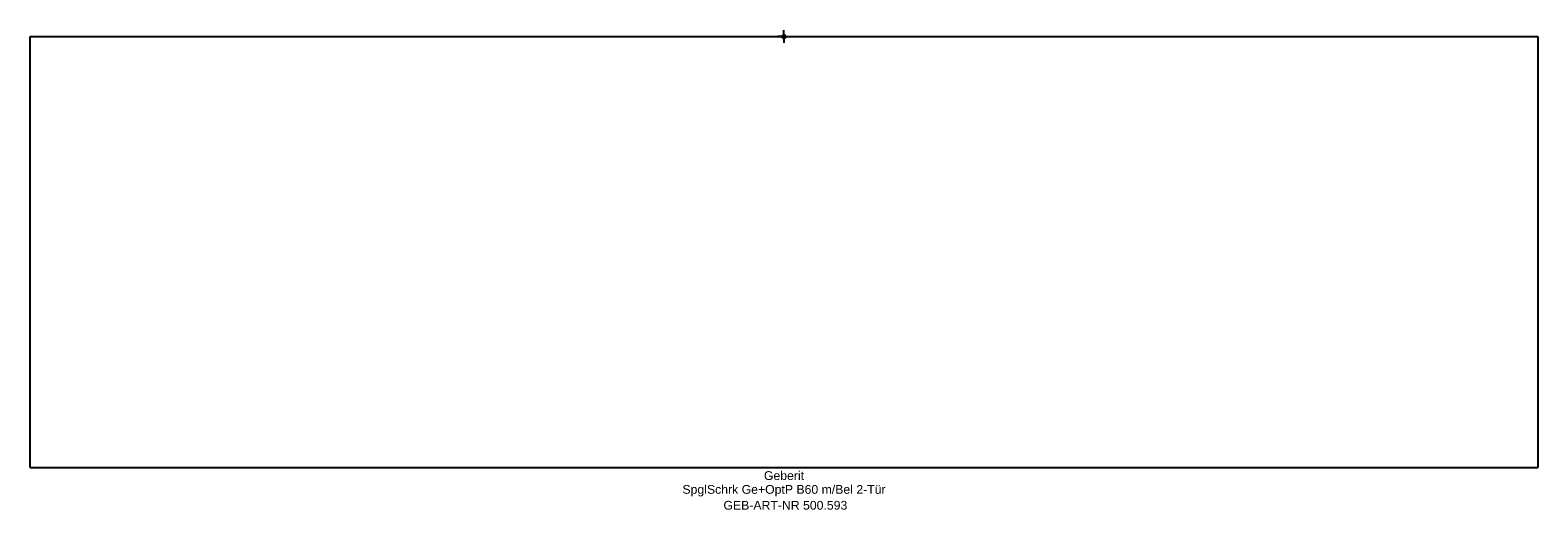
# Model space of a CAD drawing. Header units: millimetres. Extents: x -301 to 301, y -189 to 2.
import ezdxf
from ezdxf.enums import TextEntityAlignment as Align

# ---------------------------------------------------------------- set-up
doc = ezdxf.new("R2010")
doc.units = ezdxf.units.MM
doc.layers.get('0').update_dxf_attribs({"linetype": 'CONTINUOUS'})
for name, color, linetype, lineweight in [('Arbeitspunkt(DIN)', 7, 'CONTINUOUS', 25), ('GEB-ART-NR', 1, 'CONTINUOUS', 18), ('GEB-BEZUG', 2, 'CONTINUOUS', 25), ('GEB-TEXT', 5, 'CONTINUOUS', 18)]:
    doc.layers.add(name, color=color, linetype=linetype, lineweight=lineweight)
doc.layers.add('GEB-KONTUR-A', color=5, linetype='CONTINUOUS')
doc.styles.get("Standard").update_dxf_attribs({"font": 'arial.ttf'})

# ---------------------------------------------------------------- blocks, each defined once
blk = doc.blocks.new('Einfügepunkt')
at = {"layer": 'GEB-BEZUG'}
for p, q in [((-0.71, -0.71), (0.71, 0.71)), ((-0.71, 0.71), (0.71, -0.71))]:
    blk.add_line(p, q, dxfattribs=at)

msp = doc.modelspace()

# ---------------------------------------------------------------- linework, layer by layer
at = {"layer": 'Arbeitspunkt(DIN)', "ltscale": 25}
for q in [(-2.5, 0), (0, 2.5), (0, -2.5), (2.5, 0)]:
    msp.add_line((0, 0), q, dxfattribs=at)
at = {"layer": 'GEB-KONTUR-A', "ltscale": 25}
for p, q in [((-301, 0), (301, 0)), ((-301, -172), (-301, 0)), ((301, 0), (301, -172)), ((-301, -172), (301, -172))]:
    msp.add_line(p, q, dxfattribs=at)

# ---------------------------------------------------------------- block references
at = {"ltscale": 25}
msp.add_blockref('Einfügepunkt', (0, 0), dxfattribs=at)

# ---------------------------------------------------------------- texts
at = {"layer": 'GEB-ART-NR'}
msp.add_text('GEB-ART-NR 500.593', height=3.5, dxfattribs=at).set_placement((0.55, -188.84), align=Align.CENTER)
at = {"layer": 'GEB-TEXT'}
for s, p in [('Geberit', (0, -177)), ('SpglSchrk Ge+OptP B60 m/Bel 2-Tür', (0, -182.5))]:
    msp.add_text(s, height=3.5, dxfattribs=at).set_placement(p, align=Align.CENTER)

doc.saveas('drawing.dxf')
